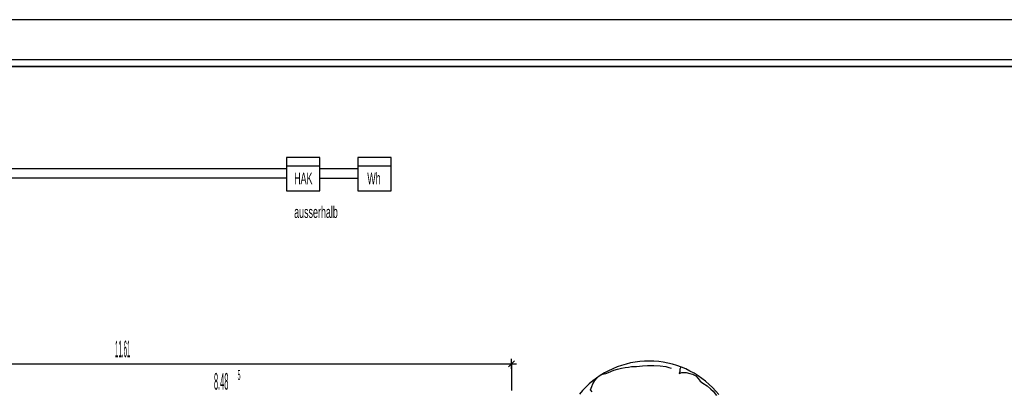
# Model space of a CAD drawing. Extents: x -9 to 2291, y 18 to 1401.
# Tile 13 of 19: x 11 to 26, y 51 to 57. Entities that reach past the tile are written whole.
import ezdxf

# ---------------------------------------------------------------- set-up
doc = ezdxf.new("R2010")
doc.units = 0
doc.linetypes.add('KCONTINUOUS', pattern=[0])
for name, color, linetype in [('GRUNDRISS_BEMA_UNG', 7, 'CONTINUOUS'), ('HAUPTANSCHLU_KASTEN', 5, 'CONTINUOUS'), ('LEGENDE', 7, 'CONTINUOUS'), ('LEITUNG', 7, 'CONTINUOUS'), ('W01_GRUNDRISS', 7, 'CONTINUOUS'), ('Z_HLER', 5, 'CONTINUOUS')]:
    doc.layers.add(name, color=color, linetype=linetype)

msp = doc.modelspace()

# ---------------------------------------------------------------- linework, layer by layer
at = {"layer": 'GRUNDRISS_BEMA_UNG', "color": 7, "linetype": 'KCONTINUOUS'}
for p, q in [((18.454, 51.574), (18.544, 51.664)), ((18.499, 51.544), (18.499, 51.694)), ((6.889, 51.619), (12.401, 51.619)), ((12.401, 51.619), (18.499, 51.619)), ((18.424, 51.619), (18.574, 51.619)), ((18.499, 51.619), (18.499, 51.219))]:
    msp.add_line(p, q, dxfattribs=at)
at = {"layer": 'HAUPTANSCHLU_KASTEN', "color": 7, "linetype": 'KCONTINUOUS'}
for p, q in [((15.627, 54.713), (15.127, 54.713)), ((15.127, 54.713), (15.127, 54.213)), ((15.627, 54.713), (15.127, 54.713)), ((15.127, 54.713), (15.127, 54.213)), ((15.627, 54.213), (15.627, 54.713)), ((15.627, 54.213), (15.627, 54.713)), ((15.127, 54.589), (15.627, 54.589)), ((15.127, 54.213), (15.627, 54.213)), ((15.127, 54.213), (15.627, 54.213))]:
    msp.add_line(p, q, dxfattribs=at)
at = {"layer": 'LEGENDE', "color": 7, "linetype": 'KCONTINUOUS'}
for p, q in [((46.255, 56.782), (-8.613, 56.782)), ((45.675, 56.178), (-8.274, 56.178)), ((45.575, 56.078), (-7.274, 56.078)), ((45.575, 56.073), (-7.274, 56.073))]:
    msp.add_line(p, q, dxfattribs=at)
at = {"layer": 'LEITUNG', "color": 30, "linetype": 'KCONTINUOUS'}
for p, q in [((15.127, 54.543), (-0.378, 54.543)), ((16.194, 54.544), (15.627, 54.544))]:
    msp.add_line(p, q, dxfattribs=at)
at = {"layer": 'LEITUNG', "color": 3, "linetype": 'KCONTINUOUS'}
for p, q in [((15.127, 54.403), (-0.201, 54.403)), ((15.627, 54.403), (16.194, 54.403))]:
    msp.add_line(p, q, dxfattribs=at)
at = {"layer": 'W01_GRUNDRISS', "color": 137, "linetype": 'KCONTINUOUS'}
for p, q in [((20.494, 51.661), (20.424, 51.655)), ((20.494, 51.661), (20.424, 51.655)), ((20.565, 51.662), (20.494, 51.661)), ((20.565, 51.662), (20.494, 51.661)), ((20.635, 51.66), (20.565, 51.662)), ((20.635, 51.66), (20.565, 51.662)), ((20.706, 51.654), (20.635, 51.66)), ((20.706, 51.654), (20.635, 51.66)), ((19.954, 51.518), (19.892, 51.484)), ((19.954, 51.518), (19.892, 51.484)), ((20.017, 51.548), (19.954, 51.518)), ((20.017, 51.548), (19.954, 51.518)), ((20.082, 51.575), (20.017, 51.548)), ((20.082, 51.575), (20.017, 51.548)), ((20.149, 51.598), (20.082, 51.575)), ((20.149, 51.598), (20.082, 51.575)), ((20.217, 51.618), (20.149, 51.598)), ((20.217, 51.618), (20.149, 51.598)), ((20.285, 51.634), (20.217, 51.618)), ((20.285, 51.634), (20.217, 51.618)), ((20.354, 51.646), (20.285, 51.634)), ((20.354, 51.646), (20.285, 51.634)), ((20.424, 51.655), (20.354, 51.646)), ((20.424, 51.655), (20.354, 51.646)), ((20.775, 51.645), (20.706, 51.654)), ((20.775, 51.645), (20.706, 51.654)), ((20.845, 51.632), (20.775, 51.645)), ((20.845, 51.632), (20.775, 51.645)), ((20.913, 51.615), (20.845, 51.632)), ((20.913, 51.615), (20.845, 51.632)), ((20.98, 51.595), (20.913, 51.615)), ((20.98, 51.595), (20.913, 51.615)), ((21.047, 51.571), (20.98, 51.595)), ((21.047, 51.571), (20.98, 51.595)), ((21.112, 51.544), (21.047, 51.571)), ((21.112, 51.544), (21.047, 51.571)), ((21.175, 51.513), (21.112, 51.544)), ((21.175, 51.513), (21.112, 51.544)), ((21.237, 51.479), (21.175, 51.513)), ((21.237, 51.479), (21.175, 51.513)), ((19.717, 51.365), (19.663, 51.32)), ((19.717, 51.365), (19.663, 51.32)), ((19.773, 51.408), (19.717, 51.365)), ((19.773, 51.408), (19.717, 51.365)), ((19.831, 51.448), (19.773, 51.408)), ((19.831, 51.448), (19.773, 51.408)), ((19.892, 51.484), (19.831, 51.448)), ((19.892, 51.484), (19.831, 51.448)), ((21.297, 51.442), (21.237, 51.479)), ((21.297, 51.442), (21.237, 51.479)), ((21.355, 51.402), (21.297, 51.442)), ((21.355, 51.402), (21.297, 51.442)), ((21.41, 51.359), (21.355, 51.402)), ((21.41, 51.359), (21.355, 51.402)), ((19.564, 51.221), (19.518, 51.167)), ((19.564, 51.221), (19.518, 51.167)), ((19.612, 51.272), (19.564, 51.221)), ((19.612, 51.272), (19.564, 51.221)), ((19.663, 51.32), (19.612, 51.272)), ((19.663, 51.32), (19.612, 51.272)), ((21.464, 51.313), (21.41, 51.359)), ((21.464, 51.313), (21.41, 51.359)), ((21.515, 51.265), (21.464, 51.313)), ((21.515, 51.265), (21.464, 51.313)), ((21.563, 51.213), (21.515, 51.265)), ((21.563, 51.213), (21.515, 51.265)), ((21.609, 51.16), (21.563, 51.213)), ((21.609, 51.16), (21.563, 51.213))]:
    msp.add_line(p, q, dxfattribs=at)
at = {"layer": 'W01_GRUNDRISS', "color": 7, "linetype": 'KCONTINUOUS'}
for p, q in [((19.953, 51.492), (20.034, 51.524)), ((20.034, 51.524), (20.091, 51.54)), ((20.091, 51.54), (20.147, 51.557)), ((20.147, 51.557), (20.204, 51.565)), ((20.204, 51.565), (20.252, 51.573)), ((20.252, 51.573), (20.301, 51.581)), ((20.301, 51.581), (20.374, 51.581)), ((20.374, 51.581), (20.463, 51.589)), ((20.463, 51.589), (20.536, 51.597)), ((20.536, 51.597), (20.633, 51.597)), ((20.633, 51.597), (20.73, 51.589)), ((20.73, 51.589), (20.811, 51.581)), ((20.811, 51.581), (20.859, 51.565)), ((20.859, 51.565), (20.892, 51.557)), ((21.021, 51.508), (21.013, 51.476)), ((21.037, 51.573), (21.021, 51.54)), ((21.021, 51.54), (21.021, 51.508)), ((19.718, 51.322), (19.751, 51.371)), ((19.751, 51.371), (19.783, 51.411)), ((19.783, 51.411), (19.815, 51.443)), ((19.815, 51.443), (19.864, 51.468)), ((19.864, 51.468), (19.913, 51.476)), ((19.913, 51.476), (19.953, 51.492)), ((21.013, 51.476), (21.053, 51.492)), ((21.053, 51.492), (21.086, 51.492)), ((21.086, 51.492), (21.118, 51.492)), ((21.118, 51.492), (21.175, 51.476)), ((21.175, 51.476), (21.215, 51.468)), ((21.215, 51.468), (21.264, 51.443)), ((21.264, 51.443), (21.296, 51.403)), ((21.296, 51.403), (21.328, 51.362)), ((21.328, 51.362), (21.369, 51.33)), ((19.686, 51.233), (19.702, 51.282)), ((19.71, 51.201), (19.686, 51.233)), ((19.702, 51.282), (19.718, 51.322)), ((21.369, 51.33), (21.434, 51.29)), ((21.434, 51.29), (21.49, 51.241)), ((21.49, 51.241), (21.523, 51.209)), ((21.523, 51.209), (21.571, 51.144))]:
    msp.add_line(p, q, dxfattribs=at)
at = {"layer": 'Z_HLER', "color": 7, "linetype": 'KCONTINUOUS'}
for p, q in [((16.694, 54.713), (16.194, 54.713)), ((16.694, 54.713), (16.194, 54.713)), ((16.194, 54.713), (16.194, 54.213)), ((16.194, 54.713), (16.194, 54.213)), ((16.694, 54.213), (16.694, 54.713)), ((16.694, 54.213), (16.694, 54.713)), ((16.194, 54.589), (16.694, 54.589)), ((16.194, 54.213), (16.694, 54.213)), ((16.194, 54.213), (16.694, 54.213))]:
    msp.add_line(p, q, dxfattribs=at)

# ---------------------------------------------------------------- texts
at = {"layer": 'GRUNDRISS_BEMA_UNG', "color": 7}
for s, height, width, p in [('11.61 ', 0.25, 0.2204, (12.557, 51.719, 61)), ('5 ', 0.15, 0.316667, (14.394, 51.379, 61)), ('8.48', 0.25, 0.323, (14.04, 51.233, 61))]:
    msp.add_text(s, height=height, dxfattribs=dict(at, width=width)).set_placement(p)
at = {"layer": 'HAUPTANSCHLU_KASTEN', "color": 7, "width": 0.571429}
for s, p in [('HAK', (15.242, 54.315, 61)), ('ausserhalb', (15.242, 53.809, 61))]:
    msp.add_text(s, height=0.175, dxfattribs=at).set_placement(p)
at = {"layer": 'Z_HLER', "color": 7, "width": 0.571429}
msp.add_text('Wh', height=0.175, dxfattribs=at).set_placement((16.338, 54.315, 61))

doc.saveas('drawing.dxf')
